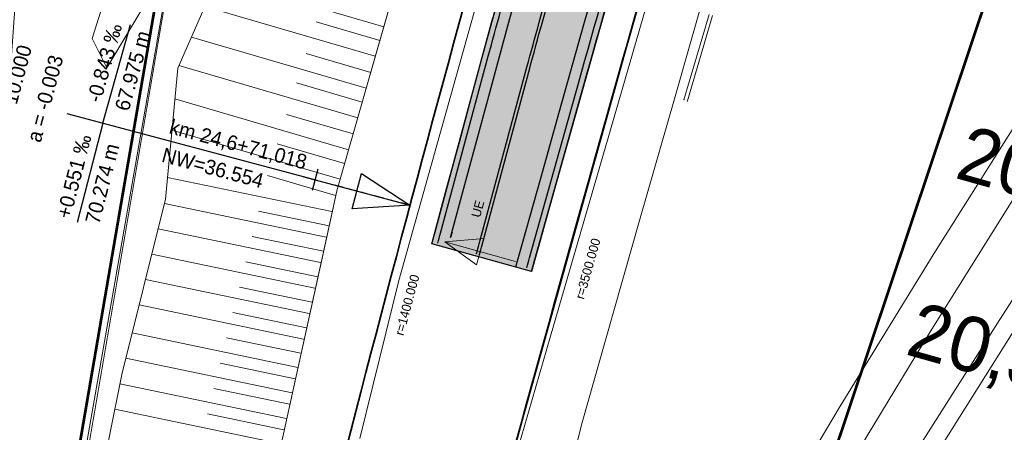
# Model space of a CAD drawing. Header units: millimetres. Extents: x -191 to 81095, y -508122 to 28741.
# Tile 68 of 251: x 4952 to 5006, y 9884 to 9907. Entities that reach past the tile are written whole.
import ezdxf
from ezdxf.enums import TextEntityAlignment as Align

# ---------------------------------------------------------------- set-up
doc = ezdxf.new("R2010")
doc.units = ezdxf.units.MM
for name, pattern in [('240620_Dorsten Achse$0$STRICHLINIE', [0.75, 0.5, -0.25]), ('AUSGEZOGEN', [2, 1, 1]), ('Marx-Verm$0$1', [0]), ('STRICHPUNKT', [1, 0.5, -0.25, 0, -0.25]), ('VE22-087 DB - VST Hervest-Dorsten ALK VA2736$0$1', [0]), ('VERDECKT2', [4.7625, 3.175, -1.5875])]:
    doc.linetypes.add(name, pattern=pattern)
doc.layers.get('0').update_dxf_attribs({"color": 251})
for name, color, linetype, lineweight in [('240620_Dorsten Achse$0$EB-2236S-QPLIN-TXT', 7, 'Continuous', 35), ('240620_Dorsten Achse$0$EB-62236R-A-ACHSE', 1, 'Continuous', 35), ('240620_Dorsten Achse$0$EB-62236R-A-TXT', 1, 'Continuous', 18), ('240620_Dorsten Achse$0$EB-62273R-A-ACHSE', 1, 'Continuous', 35), ('240620_Dorsten Achse$0$EB-62273R-A-TXT', 1, 'Continuous', 18), ('240620_Dorsten Achse$0$EB-62273R-TS-FUSS', 250, '240620_Dorsten Achse$0$STRICHLINIE', 25), ('240620_Dorsten Achse$0$EB-62273R-TS-LIN', 250, 'Continuous', 25), ('240620_Dorsten Achse$0$EB-62273R-TS-TXT-025', 250, 'Continuous', 25), ('240620_Dorsten Achse$0$EB-62273S-A-PFEIL-LIN', 1, 'Continuous', 18), ('240620_Dorsten Achse$0$EB-62273S-A-PFEIL-TXT', 1, 'Continuous', 18), ('240620_Dorsten Achse$0$EB-62273S-LIN-BAHNSTEIG', 7, 'Continuous', 25), ('240620_Dorsten Achse$0$EB-62273S-LIN-KASTENRINNE', 7, 'Continuous', 25), ('EB-2236R-A-ACHSE', 2, 'Continuous', 35), ('Marx-Verm$0$L_BKanaele', 251, 'Marx-Verm$0$1', 18), ('Marx-Verm$0$S_B-BhnAxe', 251, 'Marx-Verm$0$1', 18), ('Marx-Verm$0$S_BKanaele', 251, 'Marx-Verm$0$1', 18), ('VE22-087 DB - VST Hervest-Dorsten ALK VA2736$0$AX_Bahnverkehr', 7, 'VE22-087 DB - VST Hervest-Dorsten ALK VA2736$0$1', 18), ('VE22-087 DB - VST Hervest-Dorsten ALK VA2736$0$AX_Flurstueck', 9, 'VE22-087 DB - VST Hervest-Dorsten ALK VA2736$0$1', 18), ('VE22-087 DB - VST Hervest-Dorsten ALK VA2736$0$AX_Gehoelz', 7, 'VE22-087 DB - VST Hervest-Dorsten ALK VA2736$0$1', 18), ('VE22-087 DB - VST Hervest-Dorsten ALK VA2736$0$AX_Gelaendekante', 7, 'VE22-087 DB - VST Hervest-Dorsten ALK VA2736$0$1', 18), ('VE22-087 DB - VST Hervest-Dorsten ALK VA2736$0$AX_Gleis', 7, 'VE22-087 DB - VST Hervest-Dorsten ALK VA2736$0$1', 18), ('VE22-087 DB - VST Hervest-Dorsten ALK VA2736$0$AX_SportFreizeitUndErholungsflaeche', 7, 'VE22-087 DB - VST Hervest-Dorsten ALK VA2736$0$1', 18)]:
    doc.layers.add(name, color=color, linetype=linetype, lineweight=lineweight)
for name, color, linetype in [('TTK-DB-Grenze', 110, 'AUSGEZOGEN'), ('TTK-P-Bahnsteig', 12, 'Continuous'), ('TTK-P-Blindenleitsystem', 42, 'Continuous'), ('TTK-P-Gleis', 162, 'Continuous'), ('XREF ALK Kataster', 251, 'Continuous'), ('XREF Nachvermessung', 7, 'Continuous')]:
    doc.layers.add(name, color=color, linetype=linetype)
doc.layers.add('TTK-P-Planfeststellungsgrenze 100', color=7, linetype='VERDECKT2', lineweight=50, true_color=0x000000)
doc.styles.add('240620_Dorsten Achse$0$AKG DIN 6776', font='AKG_DIN67.TTF')
doc.styles.add('240620_Dorsten Achse$0$PROVI', font='PROVI.SHX')

# ---------------------------------------------------------------- blocks, each defined once
blk = doc.blocks.new('VE22-087 DB - VST Hervest-Dorsten ALK VA2736')
at = {"layer": 'VE22-087 DB - VST Hervest-Dorsten ALK VA2736$0$AX_Bahnverkehr', "color": 253, "linetype": 'VE22-087 DB - VST Hervest-Dorsten ALK VA2736$0$1', "lineweight": 13, "ltscale": 0.5, "true_color": 0x999999}
for points in [[(4993.531, 9982.198, 0), (4990.955, 9973.136, 0), (4990.939, 9973.076, 0), (4988.622, 9964.963, 0), (4986.304, 9956.85, 0), (4983.986, 9948.737, 0), (4981.668, 9940.624, 0), (4979.35, 9932.512, 0), (4977.032, 9924.399, 0), (4974.714, 9916.287, 0), (4972.396, 9908.175, 0), (4970.85, 9902.768, 0), (4969.304, 9897.36, 0), (4968.644, 9894.353, 0), (4966.92, 9886.503, 0), (4964.793, 9876.822, 0)], [(5000.285, 9882.115, 0), (5005.389, 9890.145, 0), (5010.379, 9897.919, 0), (5013.394, 9902.579, 0), (5017.801, 9918.178, 0), (5017.09, 9917.166, 0), (5012.769, 9910.799, 0), (5007.19, 9902.277, 0), (5001.961, 9894.016, 0), (4996.798, 9885.611, 0), (4992.614, 9878.567, 0)], [(4982.26, 9883.016, 0), (4982.7, 9884.73, 0), (4983.982, 9889.22, 0), (4985.88, 9895.871, 0), (4987.74, 9902.383, 0), (4989.57, 9908.79, 0), (4991.544, 9915.703, 0), (4993.336, 9921.979, 0), (4995.236, 9928.535, 0), (4997.141, 9935.1, 0), (4998.985, 9941.532, 0), (5000.807, 9947.888, 0), (5002.654, 9954.33, 0), (5003.979, 9958.949, 0), (5005.838, 9965.436, 0), (5007.805, 9972.296, 0), (5009.764, 9979.129, 0)]]:
    blk.add_polyline3d(points, dxfattribs=at)
at = {"layer": 'VE22-087 DB - VST Hervest-Dorsten ALK VA2736$0$AX_Flurstueck', "linetype": 'VE22-087 DB - VST Hervest-Dorsten ALK VA2736$0$1', "lineweight": 13, "ltscale": 0.5}
blk.add_polyline3d([(4976.72, 9984.593, 0), (4969.96, 9970.944, 0), (4968.003, 9943.268, 0), (4963.962, 9931.131, 0), (4960.254, 9909.943, 0), (4954.232, 9875.53, 0)], dxfattribs=at)
blk.add_polyline3d([(4951.391, 9902.74, 0), (4949.475, 9876.047, 0), (4954.232, 9875.53, 0), (4960.254, 9909.943, 0), (4963.962, 9931.131, 0), (4953.481, 9931.909, 0)], close=True, dxfattribs=at)
at = {"layer": 'VE22-087 DB - VST Hervest-Dorsten ALK VA2736$0$AX_Gehoelz', "color": 3, "linetype": 'VE22-087 DB - VST Hervest-Dorsten ALK VA2736$0$1', "lineweight": 13, "ltscale": 0.5, "true_color": 0x00ff00}
for points in [[(5009.764, 9979.129, 0), (5007.805, 9972.296, 0), (5005.838, 9965.436, 0), (5003.979, 9958.949, 0), (5002.654, 9954.33, 0), (5000.807, 9947.888, 0), (4998.985, 9941.532, 0), (4997.141, 9935.1, 0), (4995.236, 9928.535, 0), (4993.336, 9921.979, 0), (4991.544, 9915.703, 0), (4989.57, 9908.79, 0), (4987.74, 9902.383, 0), (4985.88, 9895.871, 0), (4983.982, 9889.22, 0), (4982.7, 9884.73, 0), (4982.26, 9883.016, 0)], [(4992.614, 9878.567, 0), (4996.798, 9885.611, 0), (5001.961, 9894.016, 0), (5007.19, 9902.277, 0), (5012.769, 9910.799, 0), (5017.09, 9917.166, 0), (5017.801, 9918.178, 0), (5023.839, 9939.547, 0), (5048.15, 10019.797, 0)], [(4976.72, 9984.593, 0), (4969.96, 9970.944, 0), (4968.003, 9943.268, 0), (4963.962, 9931.131, 0), (4960.254, 9909.943, 0), (4954.232, 9875.53, 0)], [(4964.793, 9876.822, 0), (4966.92, 9886.503, 0), (4968.644, 9894.353, 0), (4969.304, 9897.36, 0), (4970.85, 9902.768, 0), (4972.396, 9908.175, 0), (4974.714, 9916.287, 0), (4977.032, 9924.399, 0), (4979.35, 9932.512, 0), (4981.668, 9940.624, 0), (4983.986, 9948.737, 0), (4986.304, 9956.85, 0), (4988.622, 9964.963, 0), (4990.939, 9973.076, 0), (4990.955, 9973.136, 0), (4993.531, 9982.198, 0)]]:
    blk.add_polyline3d(points, dxfattribs=at)
blk.add_polyline3d([(5013.394, 9902.579, 0), (5010.379, 9897.919, 0), (5005.389, 9890.145, 0), (5000.285, 9882.115, 0), (4996.517, 9876.137, 0), (4995.002, 9873.609, 0), (4993.648, 9871.268, 0), (4991.656, 9867.667, 0), (4988.913, 9862.44, 0), (4985.746, 9856.148, 0), (4982.761, 9850.054, 0), (4979.457, 9842.768, 0), (4976.375, 9835.937, 0), (4972.213, 9825.327, 0), (4967.902, 9812.861, 0), (4966.626, 9807.669, 0), (4965.395, 9803.52, 0), (4962.705, 9793.85, 0), (4974.252, 9795.164, 0), (5003.247, 9866.663, 0)], close=True, dxfattribs=at)
at = {"layer": 'VE22-087 DB - VST Hervest-Dorsten ALK VA2736$0$AX_Gelaendekante', "color": 251}
for p, q in [((4971.866, 9906.323), (4962.777, 9908.977)), ((4971.407, 9904.713), (4962.099, 9907.432)), ((4971.65, 9905.565), (4968.176, 9906.58)), ((4970.908, 9902.965), (4961.362, 9905.753)), ((4971.155, 9903.831), (4967.626, 9904.862)), ((4970.448, 9901.355), (4960.684, 9904.207)), ((4970.691, 9902.207), (4967.111, 9903.252)), ((4969.949, 9899.607), (4960.462, 9902.378)), ((4970.196, 9900.474), (4966.562, 9901.535)), ((4969.486, 9897.998), (4960.301, 9900.681)), ((4969.732, 9898.849), (4966.047, 9899.925)), ((4969.235, 9897.117), (4965.518, 9898.202)), ((4969.04, 9896.235), (4960.057, 9898.102)), ((4968.73, 9894.844), (4959.887, 9896.681)), ((4968.884, 9895.462), (4965.029, 9896.263)), ((4968.421, 9893.452), (4959.542, 9895.297)), ((4968.575, 9894.071), (4964.679, 9894.88)), ((4968.112, 9892.061), (4959.197, 9893.913)), ((4968.265, 9892.679), (4964.33, 9893.497)), ((4967.803, 9890.669), (4958.851, 9892.529)), ((4967.956, 9891.288), (4963.981, 9892.114)), ((4967.494, 9889.278), (4958.506, 9891.146)), ((4967.647, 9889.897), (4963.632, 9890.731)), ((4967.182, 9887.732), (4958.124, 9889.615)), ((4967.338, 9888.505), (4963.282, 9889.348)), ((4966.873, 9886.341), (4957.778, 9888.231)), ((4967.029, 9887.114), (4962.933, 9887.965)), ((4966.564, 9884.95), (4957.456, 9886.842)), ((4966.72, 9885.722), (4962.584, 9886.582)), ((4966.255, 9883.558), (4957.175, 9885.445)), ((4966.41, 9884.331), (4962.234, 9885.199))]:
    blk.add_line(p, q, dxfattribs=at)
at = {"layer": 'VE22-087 DB - VST Hervest-Dorsten ALK VA2736$0$AX_Gelaendekante', "color": 18, "linetype": 'VE22-087 DB - VST Hervest-Dorsten ALK VA2736$0$1', "lineweight": 13, "ltscale": 0.5, "true_color": 0x520000}
for points in [[(4963.946, 9794.895, 0), (4968.933, 9812.208, 0), (4974.371, 9827.352, 0), (4980.643, 9842.151, 0), (4988.036, 9858.825, 0), (4995.715, 9872.946, 0), (5010.096, 9895.803, 0), (5021.892, 9913.294, 0), (5027.75, 9921.159, 0), (5040.053, 9936.522, 0), (5048.54, 9947.6, 0), (5059.261, 9960.027, 0), (5072.111, 9973.967, 0), (5092.144, 9993.313, 0), (5101.55, 10001.495, 0), (5117.013, 10015.105, 0), (5133.642, 10027.316, 0), (5135.654, 10028.326, 0), (5137.015, 10028.538, 0), (5138.122, 10028.504, 0)], [(4956.739, 9904.074, 0), (4960.803, 9910.858, 0), (4961.416, 9911.882, 0), (4964.061, 9918.053, 0), (4967.177, 9925.321, 0), (4970.293, 9932.59, 0), (4973.41, 9939.859, 0)], [(5000.065, 10024.502, 0), (4996.984, 10014.411, 0), (4995.413, 10009.282, 0), (4990.717, 9993.941, 0), (4985.47, 9991.158, 0), (4981.445, 9989.864, 0), (4978.885, 9987.472, 0), (4976.72, 9984.593, 0), (4969.96, 9970.944, 0), (4968.003, 9943.268, 0), (4963.962, 9931.131, 0), (4960.346, 9919.649, 0), (4958.085, 9912.486, 0), (4955.939, 9905.685, 0), (4956.739, 9904.074, 0)]]:
    blk.add_polyline3d(points, dxfattribs=at)
at = {"layer": 'VE22-087 DB - VST Hervest-Dorsten ALK VA2736$0$AX_Gelaendekante', "color": 251, "linetype": 'VE22-087 DB - VST Hervest-Dorsten ALK VA2736$0$1', "lineweight": 13, "ltscale": 0.5}
for points in [[(4964.794, 9876.827, 0), (4966.921, 9886.508, 0), (4968.645, 9894.358, 0), (4969.305, 9897.365, 0), (4970.851, 9902.773, 0), (4972.397, 9908.181, 0), (4974.716, 9916.294, 0), (4977.034, 9924.406, 0), (4979.351, 9932.519, 0), (4981.67, 9940.632, 0), (4983.988, 9948.745, 0), (4986.307, 9956.858, 0), (4988.624, 9964.971, 0), (4990.941, 9973.086, 0)], [(4964.793, 9876.823, 0), (4966.92, 9886.503, 0), (4968.644, 9894.354, 0), (4969.304, 9897.36, 0), (4970.85, 9902.768, 0), (4972.396, 9908.176, 0), (4974.714, 9916.288, 0), (4977.032, 9924.4, 0), (4979.35, 9932.512, 0), (4981.668, 9940.625, 0), (4983.986, 9948.738, 0), (4986.305, 9956.851, 0), (4988.622, 9964.963, 0), (4990.939, 9973.077, 0)], [(4989.233, 9972.49, 0), (4986.019, 9962.793, 0), (4984.893, 9959.398, 0), (4984.062, 9957.502, 0), (4979.503, 9947.107, 0), (4974.943, 9936.71, 0), (4970.382, 9926.315, 0), (4965.823, 9915.921, 0), (4963.543, 9910.723, 0), (4960.621, 9904.064, 0), (4959.944, 9896.909, 0), (4957.556, 9887.34, 0), (4954.864, 9873.953, 0)], [(4989.231, 9972.481, 0), (4986.017, 9962.784, 0), (4984.891, 9959.389, 0), (4984.06, 9957.494, 0), (4979.501, 9947.099, 0), (4974.941, 9936.703, 0), (4970.381, 9926.309, 0), (4965.821, 9915.914, 0), (4963.542, 9910.717, 0), (4960.62, 9904.059, 0), (4959.943, 9896.904, 0), (4957.555, 9887.336, 0), (4954.863, 9873.949, 0)]]:
    blk.add_polyline3d(points, dxfattribs=at)
at = {"layer": 'VE22-087 DB - VST Hervest-Dorsten ALK VA2736$0$AX_Gleis', "color": 7, "linetype": 'VE22-087 DB - VST Hervest-Dorsten ALK VA2736$0$1', "lineweight": 13, "ltscale": 0.5}
for points in [[(4970.557, 9883.857, 0), (4972.696, 9892.465, 0), (4976.133, 9904.724, 0), (4979.304, 9916.034, 0), (4982.557, 9927.639, 0), (4985.424, 9937.864, 0), (4986.479, 9941.626, 0), (4990.044, 9953.808, 0), (4993.366, 9965.162, 0), (4996.719, 9976.621, 0), (4999.941, 9988.048, 0), (5003.15, 9999.722, 0), (5006.571, 10010.936, 0), (5009.913, 10022.009, 0), (5013.196, 10033.082, 0), (5015.581, 10042.143, 0), (5016.687, 10046.072, 0)], [(4978.766, 9881.837, 0), (4980.98, 9889.427, 0), (4984.121, 9900.258, 0), (4987.187, 9910.836, 0), (4990.504, 9922.144, 0), (4993.551, 9932.529, 0), (4996.813, 9943.653, 0), (4998.187, 9948.337, 0), (5001.403, 9959.496, 0), (5004.54, 9970.38, 0), (5005.83, 9974.853, 0), (5008.71, 9984.752, 0), (5011.716, 9995.081, 0), (5013.27, 10000.42, 0), (5015.02, 10006.436, 0), (5018.149, 10017.191, 0), (5021.59, 10029.015, 0), (5024.816, 10040.287, 0), (5026.437, 10045.972, 0)], [(4962.233, 9803.732, 0), (4962.677, 9805.329, 0), (4965.934, 9815.707, 0), (4967.52, 9820.445, 0), (4969.03, 9824.681, 0), (4970.448, 9828.411, 0), (4971.803, 9831.8, 0), (4974.328, 9837.843, 0), (4977.321, 9844.663, 0), (4979.452, 9849.295, 0), (4981.236, 9853.018, 0), (4983.22, 9856.999, 0), (4985.451, 9861.309, 0), (4987.787, 9865.67, 0), (4990.729, 9870.996, 0), (4993.911, 9876.584, 0), (4998.27, 9883.995, 0), (5001.715, 9889.671, 0), (5006.224, 9896.877, 0), (5009.558, 9902.051, 0), (5013.014, 9907.26, 0), (5015.921, 9911.521, 0)]]:
    blk.add_polyline3d(points, dxfattribs=at)
at = {"layer": 'VE22-087 DB - VST Hervest-Dorsten ALK VA2736$0$AX_SportFreizeitUndErholungsflaeche', "color": 253, "linetype": 'VE22-087 DB - VST Hervest-Dorsten ALK VA2736$0$1', "lineweight": 13, "ltscale": 0.5, "true_color": 0x999999}
blk.add_polyline3d([(4954.622, 9971.807, 0), (4952.245, 9953.012, 0), (4951.331, 9944.035, 0), (4949.939, 9930.361, 0), (4948.159, 9915.774, 0), (4946.602, 9903.015, 0), (4945.27, 9892.106, 0), (4944.815, 9880.857, 0), (4944.731, 9878.774, 0), (4944.486, 9876.21, 0), (4944.178, 9873.055, 0), (4949.218, 9872.503, 0), (4949.475, 9876.047, 0), (4954.232, 9875.53, 0), (4960.254, 9909.943, 0), (4963.962, 9931.131, 0), (4953.481, 9931.909, 0), (4954.42, 9944.957, 0), (4957.352, 9968.122, 0)], close=True, dxfattribs=at)
blk = doc.blocks.new('Marx-Verm$0$99')
at = {"color": 0}
blk.add_point((0, 0), dxfattribs=at)
blk = doc.blocks.new('Marx-Verm')
at = {"layer": 'Marx-Verm$0$L_BKanaele', "ltscale": 0.2}
for p, q in [((2567415.45, 5726761.624, 36.016), (2567414.134, 5726756.958, 36.021)), ((2567415.642, 5726761.571, 36.016), (2567414.327, 5726756.904, 36.021))]:
    blk.add_line(p, q, dxfattribs=at)
at = {"layer": 'Marx-Verm$0$S_B-BhnAxe', "lineweight": 35, "xscale": 0.2, "yscale": 0.2, "zscale": 0.2, "rotation": 0.7647359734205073}
blk.add_blockref('Marx-Verm$0$99', (2567396.233, 5726738.732), dxfattribs=at)
at = {"layer": 'Marx-Verm$0$S_BKanaele'}
for p, xscale, yscale, zscale, rotation in [((2567414.134, 5726756.958, 36.021), 0.2000000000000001, 0.2000000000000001, 0.2000000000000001, 0.7647377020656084), ((2567414.327, 5726756.904, 36.021), 0.2, 0.2, 0.2, 0.7647376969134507)]:
    blk.add_blockref('Marx-Verm$0$99', p, dxfattribs=dict(at, xscale=xscale, yscale=yscale, zscale=zscale, rotation=rotation))
blk = doc.blocks.new('240620_Dorsten Achse$0$PVI_TSNW')
at = {"color": 0, "linetype": 'ByBlock', "lineweight": -2, "flags": 128}
blk.add_lwpolyline([(0, 7.5), (0, 0), (-1.25, 3.75), (1.25, 3.75), (0, 0)], dxfattribs=at)

msp = doc.modelspace()

# ---------------------------------------------------------------- hatches: boundary and pattern name
at = {"layer": 'TTK-P-Bahnsteig'}
h = msp.add_hatch(color=254, dxfattribs=at)
h.paths.add_polyline_path([(4974.501, 9894.481), (4979.933, 9892.957), (4981.292, 9897.788), (4982.322, 9901.451), (4983.653, 9906.179), (4984.784, 9910.159), (4985.099, 9911.257), (4985.523, 9912.739), (4985.875, 9913.966), (4986.162, 9914.969), (4986.705, 9916.862), (4986.95, 9917.719), (4987.196, 9918.576), (4987.561, 9919.848), (4987.902, 9921.039), (4988.512, 9923.168), (4988.57, 9923.372), (4988.894, 9924.493), (4989.306, 9925.911), (4989.699, 9927.263), (4990.033, 9928.414), (4990.25, 9929.161), (4990.489, 9929.984), (4990.765, 9930.931), (4991.041, 9931.882), (4991.414, 9933.165), (4991.658, 9934.003), (4991.974, 9935.083), (4992.277, 9936.121), (4992.752, 9937.749), (4993.036, 9938.719), (4993.349, 9939.793), (4993.55, 9940.48), (4993.763, 9941.208), (4993.987, 9941.975), (4994.286, 9942.997), (4994.552, 9943.906), (4994.795, 9944.739), (4994.934, 9945.214), (4995.269, 9946.358), (4995.584, 9947.436), (4995.978, 9948.785), (4996.271, 9949.787), (4996.554, 9950.755), (4996.993, 9952.256), (4997.4, 9953.649), (4997.598, 9954.328), (4997.943, 9955.507), (4998.305, 9956.744), (5000.216, 9963.289), (5000.509, 9964.292), (5001.068, 9966.205), (5001.949, 9969.224), (5002.482, 9971.048), (5003.45, 9974.36), (5003.927, 9975.996), (5004.454, 9977.801), (5005.254, 9980.539), (5005.621, 9981.795), (5005.885, 9982.7), (5007.53, 9988.332), (5008.459, 9991.514), (5016.037, 10017.469), (5020.405, 10032.417), (5020.405, 10032.417), (5020.485, 10032.692), (5020.485, 10032.691), (5018.654, 10033.228), (5018.654, 10033.228), (5018.65, 10033.23), (5018.65, 10033.23), (5015.632, 10022.941), (5015.632, 10022.941), (5015.632, 10022.941), (5012.863, 10013.501), (5012.67, 10013.558), (5009.982, 10014.342), (5009.185, 10014.576), (5007.897, 10010.184), (5007.492, 10008.803), (5006.899, 10006.784), (5006.171, 10004.3), (5006.128, 10004.154), (5005.709, 10002.727), (5004.125, 9997.326), (5003.753, 9996.058), (5003.401, 9994.861), (5002.772, 9992.715), (5002.341, 9991.246), (4999.37, 9981.12), (4999.317, 9980.937), (4998.634, 9978.609), (4998.015, 9976.501), (4997.319, 9974.129), (4996.929, 9972.798), (4996.309, 9970.685), (4995.956, 9969.483), (4995.692, 9968.584), (4995.42, 9967.656), (4995.226, 9966.994), (4994.664, 9965.08), (4994.406, 9964.2), (4993.976, 9962.735), (4993.711, 9961.832), (4993.339, 9960.562), (4992.729, 9958.485), (4992.403, 9957.373), (4990.649, 9951.394), (4989.991, 9949.149), (4989.173, 9946.355), (4988.326, 9943.46), (4987.64, 9941.114), (4986.989, 9938.887), (4986.21, 9936.212), (4985.898, 9935.116), (4985.339, 9933.22), (4985.191, 9932.709), (4984.978, 9931.975), (4984.823, 9931.44), (4984.745, 9931.172), (4984.26, 9929.501), (4984.157, 9929.145), (4983.683, 9927.511), (4982.599, 9923.732), (4982.285, 9922.624), (4982.123, 9922.053), (4981.599, 9920.204), (4980.598, 9916.626), (4980.6, 9916.625), (4980.05, 9914.707), (4979.797, 9913.827), (4977.305, 9904.857), (4976.736, 9902.761), (4976.375, 9901.431)])
h.paths.add_polyline_path([(5015.632, 10022.941), (5018.65, 10033.23), (5018.65, 10033.23), (5015.632, 10022.941)])

# ---------------------------------------------------------------- linework, layer by layer
at = {"layer": 'EB-2236R-A-ACHSE', "color": 251, "linetype": 'STRICHPUNKT', "ltscale": 10, "flags": 128}
msp.add_lwpolyline([(4859.502, 9422.799), (4872.511, 9471.077, 0.017829), (4877.336, 9491.914), (4880.465, 9508.02), (4883.328, 9522.752, -0.017829), (4892.816, 9563.73), (4973.336, 9862.553, -0.005234), (4993.14, 9933.103), (5038.787, 10089.402, -0.000207), (5041.243, 10097.8, -0.000622), (5043.007, 10103.796, -0.001037), (5045.268, 10111.383, -0.001452), (5047.324, 10118.162, -0.001867), (5049.623, 10125.563, -0.002282), (5051.83, 10132.469, -0.002696), (5054.241, 10139.759, -0.003111), (5056.621, 10146.683, -0.066775), (5124.742, 10280.593, -0.032347), (5164.803, 10331.303, -0.004102), (5170.572, 10337.602, -0.003555), (5176.723, 10344.115, -0.003008), (5182.611, 10350.188, -0.002461), (5188.975, 10356.61, -0.001914), (5194.843, 10362.429, -0.001367), (5201.444, 10368.889, -0.00082), (5206.677, 10373.967, -0.000273), (5214.02, 10381.059), (5282.892, 10447.511)], format="xyb", dxfattribs=at)

# ---------------------------------------------------------------- next in the draw order: block references
at = {"layer": 'XREF ALK Kataster', "color": 251}
msp.add_blockref('VE22-087 DB - VST Hervest-Dorsten ALK VA2736', (0, 0), dxfattribs=at)

# ---------------------------------------------------------------- next in the draw order: linework, layer by layer
at = {"layer": '240620_Dorsten Achse$0$EB-2236S-QPLIN-TXT', "color": 251}
msp.add_lwpolyline([(4957.019, 9802.003), (4960.462, 9814.782), (4967.819, 9842.085), (4972.165, 9858.214), (4978.705, 9882.257), (4985.717, 9907.323), (4991.187, 9926.396), (4996.298, 9943.92), (5000.365, 9957.846), (5003.226, 9967.643), (5007.183, 9981.192), (5010.739, 9993.367), (5014.748, 10007.097), (5018.773, 10020.878), (5022.828, 10034.763), (5026.886, 10048.658), (5031.45, 10064.286), (5035.031, 10076.549), (5039.484, 10091.79)], dxfattribs=at)
at = {"layer": '240620_Dorsten Achse$0$EB-62236R-A-ACHSE', "color": 251}
msp.add_arc((8352.8, 8951.943), 3500, 163.719962, 164.919493, dxfattribs=at)
at = {"layer": '240620_Dorsten Achse$0$EB-62273R-A-ACHSE', "color": 251}
msp.add_arc((6325.918, 9535.435), 1400, 164.363643, 165.795443, dxfattribs=at)
at = {"layer": '240620_Dorsten Achse$0$EB-62273R-TS-FUSS', "color": 251, "flags": 128}
msp.add_lwpolyline([(4973.3, 9896.576), (4968.111, 9897.961), (4968.111, 9897.961), (4968.111, 9897.961)], dxfattribs=at)
at = {"layer": '240620_Dorsten Achse$0$EB-62273R-TS-LIN', "color": 251}
for p, q in [((4956.517, 9901.057), (4958.034, 9906.448)), ((4968.111, 9897.961), (4954.585, 9901.573)), ((4956.517, 9901.057), (4955.12, 9895.634)), ((4968.266, 9898.541), (4967.957, 9897.382))]:
    msp.add_line(p, q, dxfattribs=at)
at = {"layer": '240620_Dorsten Achse$0$EB-62273S-A-PFEIL-LIN', "color": 251, "flags": 128}
msp.add_lwpolyline([(4979.065, 9893.514), (4975.21, 9894.582), (4977.338, 9894.771), (4976.937, 9893.325), (4975.21, 9894.582)], dxfattribs=at)
at = {"layer": '240620_Dorsten Achse$0$EB-62273S-LIN-BAHNSTEIG', "color": 251, "flags": 128}
for points in [[(4977.095, 9893.886, -0.0001), (4977.238, 9894.425), (4979.841, 9904.064, -0.000458), (4980.516, 9906.522), (4981.917, 9911.561, 0.000045), (4982.513, 9913.692), (4985.134, 9922.93), (4985.243, 9923.31), (4988.018, 9932.917, -0.000625), (4992.7, 9948.938), (4992.693, 9949.983), (5001.099, 9978.635), (5002.278, 9980.52), (5010.965, 10010.13), (5011.744, 10009.903), (5014.452, 10019.176)], [(4977.095, 9893.886, -0.0001), (4977.238, 9894.425), (4979.841, 9904.064, -0.000458), (4980.516, 9906.522), (4981.917, 9911.561, 0.000045), (4982.513, 9913.692), (4985.134, 9922.93), (4985.243, 9923.31), (4988.018, 9932.917, -0.000625), (4992.7, 9948.938), (4992.693, 9949.983), (5001.099, 9978.635), (5002.278, 9980.52), (5010.965, 10010.13), (5011.744, 10009.903), (5014.452, 10019.176)], [(4979.679, 9893.171, -0.00004), (4979.828, 9893.706), (4982.521, 9903.297, -0.000712), (4985.245, 9912.896), (4987.892, 9922.122), (4988.001, 9922.501), (4990.786, 9932.105, -0.000061), (4999.201, 9960.901), (5016.08, 10018.698)], [(4979.972, 9893.09, -0.00004), (4980.121, 9893.625), (4982.813, 9903.214, -0.000712), (4985.537, 9912.811), (4988.183, 9922.036), (4988.293, 9922.416), (4991.078, 9932.02, -0.000061), (4999.492, 9960.816), (5016.372, 10018.613)], [(4974.531, 9894.596, -0.0001), (4974.675, 9895.136), (4977.284, 9904.796, -0.000457), (4977.96, 9907.258), (4979.362, 9912.304, 0.000045), (4979.959, 9914.437), (4982.581, 9923.679), (4982.69, 9924.058), (4985.466, 9933.666, -0.00067), (4991.079, 9952.862), (5009.214, 10014.678)], [(4974.824, 9894.515, -0.0001), (4974.968, 9895.055), (4977.576, 9904.713, -0.000457), (4978.252, 9907.174), (4979.654, 9912.219, 0.000045), (4980.251, 9914.352), (4982.873, 9923.593), (4982.982, 9923.973), (4985.757, 9933.58, -0.00067), (4991.37, 9952.776), (5009.506, 10014.592)], [(4976.941, 9893.929, -0.0001), (4977.084, 9894.468), (4979.687, 9904.108, -0.000458), (4980.363, 9906.566), (4981.763, 9911.606, 0.000045), (4982.359, 9913.737), (4984.98, 9922.975), (4985.089, 9923.355), (4987.865, 9932.962, -0.000625), (4992.546, 9948.983), (4992.54, 9950.028), (5000.946, 9978.68), (5002.124, 9980.565), (5010.811, 10010.175), (5011.591, 10009.948), (5012.676, 10013.663)], [(4976.941, 9893.929, -0.0001), (4977.084, 9894.468), (4979.687, 9904.108, -0.000458), (4980.363, 9906.566), (4981.763, 9911.606, 0.000045), (4982.359, 9913.737), (4984.98, 9922.975), (4985.089, 9923.355), (4987.865, 9932.962, -0.000625), (4992.546, 9948.983), (4992.54, 9950.028), (5000.946, 9978.68), (5002.124, 9980.565), (5010.811, 10010.175), (5011.591, 10009.948), (5012.676, 10013.663)]]:
    msp.add_lwpolyline(points, format="xyb", dxfattribs=at)
at = {"layer": '240620_Dorsten Achse$0$EB-62273S-LIN-KASTENRINNE', "color": 251, "flags": 128}
msp.add_lwpolyline([(4977.095, 9893.886, -0.0001), (4977.238, 9894.425), (4979.841, 9904.064, -0.000458), (4980.516, 9906.522), (4981.917, 9911.561, 0.000045), (4982.513, 9913.692), (4985.134, 9922.93), (4985.243, 9923.31), (4988.018, 9932.917, -0.000625), (4992.7, 9948.938), (4992.693, 9949.983), (5001.099, 9978.635), (5002.278, 9980.52), (5010.965, 10010.13), (5011.744, 10009.903), (5012.829, 10013.618)], format="xyb", dxfattribs=at)
at = {"layer": 'TTK-DB-Grenze', "color": 251, "const_width": 0.05}
msp.add_lwpolyline([(5042.846, 10045.804), (5013.851, 10046.122), (5009.654, 10045.102), (5007.169, 10043.449), (5006.72, 10042.514), (5004.604, 10036.158), (5002.764, 10036.604), (5000.938, 10031.571), (4996.739, 10033.18), (4996.007, 10031.813), (5001.641, 10029.62), (4990.718, 9993.94), (4984.092, 9990.71), (4981.017, 9989.392), (4978.885, 9987.471), (4976.72, 9984.592), (4969.959, 9970.942), (4968.003, 9943.264), (4963.962, 9931.127), (4950.021, 9850.135), (4938.687, 9799.641, 0.535789), (4943.835, 9790.959), (4974.558, 9795.909)], format="xyb", dxfattribs=at)
at = {"layer": 'TTK-P-Bahnsteig', "color": 251}
for points in [[(4979.933, 9892.957), (4982.67, 9902.688), (4986.95, 9917.719), (4988.512, 9923.168), (4990.033, 9928.414), (4991.296, 9932.759), (4992.752, 9937.749), (4994.453, 9943.392), (4996.396, 9950.081), (4998.305, 9956.744), (5000.216, 9963.289), (5004.454, 9977.801), (5008.459, 9991.514), (5016.037, 10017.469), (5020.487, 10032.699)], [(4974.501, 9894.481), (4976.375, 9901.431), (4977.305, 9904.857), (4979.797, 9913.827), (4980.502, 9916.283), (4981.599, 9920.204), (4982.123, 9922.053), (4982.599, 9923.732), (4983.683, 9927.511), (4984.26, 9929.501), (4984.823, 9931.44), (4985.339, 9933.22), (4986.21, 9936.212), (4986.989, 9938.887), (4987.64, 9941.114), (4988.326, 9943.46), (4989.173, 9946.355), (4989.991, 9949.149), (4990.649, 9951.394), (4992.403, 9957.373), (4993.711, 9961.832), (4995.42, 9967.656), (4995.956, 9969.483), (4999.37, 9981.12)], [(4984.784, 9910.159), (4983.653, 9906.179), (4982.322, 9901.451), (4981.292, 9897.788), (4979.933, 9892.957), (4974.501, 9894.481), (4975.322, 9897.548), (4976.015, 9900.101), (4976.736, 9902.761), (4977.305, 9904.857), (4977.832, 9906.801)]]:
    msp.add_lwpolyline(points, dxfattribs=at)
at = {"layer": 'TTK-P-Blindenleitsystem', "color": 255}
for points in [[(4983.919, 9910.406), (4982.787, 9906.424), (4981.456, 9901.695), (4980.426, 9898.032), (4979.069, 9893.206)], [(4975.602, 9895.113), (4975.521, 9894.824), (4976.191, 9897.314), (4976.883, 9899.865), (4977.605, 9902.525), (4978.173, 9904.621), (4978.7, 9906.564), (4979.27, 9908.626)]]:
    msp.add_lwpolyline(points, dxfattribs=at)
at = {"layer": 'TTK-P-Gleis', "color": 251, "linetype": 'STRICHPUNKT', "ltscale": 5, "transparency": 33554687, "flags": 128}
msp.add_lwpolyline([(4956.424, 9828.329), (4959.144, 9839.665, -0.000112), (4962.433, 9853.363, -0.000658), (4964.528, 9862.026, -0.000609), (4965.951, 9867.848, -0.000787), (4967.273, 9873.194, -0.00093), (4968.693, 9878.848, -0.001012), (4970.095, 9884.342, -0.004267), (4976.247, 9907.431, -0.001012), (4977.765, 9912.894, -0.00093), (4979.347, 9918.505, -0.000787), (4980.86, 9923.8, -0.000609), (4982.522, 9929.558, -0.000658), (4985.016, 9938.114, -0.000112), (4988.979, 9951.633), (5013.132, 10033.961), (5016.274, 10044.6)], format="xyb", dxfattribs=at)
at = {"layer": 'TTK-P-Planfeststellungsgrenze 100', "color": 251, "ltscale": 2, "const_width": 0.15, "flags": 128}
msp.add_lwpolyline([(4968.094, 9794.463), (4968.094, 9794.463), (4973.036, 9813.205), (5011.093, 9926.649), (5036.611, 10010.672), (5046.106, 10041.346), (5049.146, 10040.049), (5053.692, 10040.845), (5057.785, 10049.418), (5068.793, 10053.109), (5111.953, 10052.501), (5130.957, 10053.343), (5140.45, 10034.472), (5155.641, 10043.774), (5148.26, 10059.136), (5175.542, 10069.356), (5165.909, 10097.601), (5148.226, 10095.355), (5135.588, 10095.855), (5135.559, 10098.457), (5128.48, 10098.382), (5128.34, 10093.819), (5110.716, 10089.986), (5085.478, 10089.418), (5085.012, 10094.318), (5077.205, 10093.731), (5061.748, 10061.335), (5017.113, 10061.358), (5015.555, 10055.788), (5008.307, 10055.769), (5008.349, 10050.615), (4997.136, 10050.503), (4997.215, 10047.316), (4994.03, 10047.268), (4992.305, 10047.753), (4989.034, 10036.825), (4980.865, 10040.773), (4979.48, 10038.145), (4989.931, 10033.218), (4989.162, 10030.954), (4996.608, 10028.038), (4994.671, 10024.295), (4995.634, 10021.526), (4996.282, 10020.129), (4996.599, 10018.566), (4997.624, 10018.205), (4990.303, 9994.294), (4983.884, 9991.165), (4980.744, 9989.818), (4978.515, 9987.81), (4976.292, 9984.855), (4969.467, 9971.076), (4967.508, 9943.363), (4963.475, 9931.249), (4949.53, 9850.232), (4938.211, 9799.805, 0.535585), (4943.863, 9790.457)], format="xyb", close=True, dxfattribs=at)

# ---------------------------------------------------------------- next in the draw order: block references
at = {"layer": '240620_Dorsten Achse$0$EB-62273R-TS-LIN', "color": 251, "xscale": 0.8, "yscale": 0.8, "rotation": 75.05107169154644}
msp.add_blockref('240620_Dorsten Achse$0$PVI_TSNW', (4973.3, 9896.576), dxfattribs=at)
at = {"layer": 'XREF Nachvermessung', "color": 251, "rotation": 359.2603692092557}
msp.add_blockref('Marx-Verm', (-2636136.569, -5683235.662), dxfattribs=at)

# ---------------------------------------------------------------- next in the draw order: texts
at = {"layer": '240620_Dorsten Achse$0$EB-2236S-QPLIN-TXT', "color": 251, "style": '240620_Dorsten Achse$0$AKG DIN 6776'}
for s, p in [('20,3+90', (5003.389, 9899.536)), ('20,3+80', (5000.688, 9889.907))]:
    msp.add_text(s, height=3, rotation=344.3283, dxfattribs=at).set_placement(p, align=Align.MIDDLE_LEFT)
at = {"layer": '240620_Dorsten Achse$0$EB-62236R-A-TXT', "color": 251, "style": '240620_Dorsten Achse$0$PROVI'}
msp.add_text('r=3500.000', height=0.5, rotation=74.3197, dxfattribs=at).set_placement((4982.313, 9891.548), align=Align.TOP_LEFT)
at = {"layer": '240620_Dorsten Achse$0$EB-62273R-A-TXT', "color": 251, "style": '240620_Dorsten Achse$0$PROVI'}
msp.add_text('r=1400.000', height=0.5, rotation=75.0795, dxfattribs=at).set_placement((4972.464, 9889.559), align=Align.TOP_LEFT)
at = {"layer": '240620_Dorsten Achse$0$EB-62273R-TS-TXT-025', "color": 251, "style": '240620_Dorsten Achse$0$PROVI'}
for s, rotation, p in [('-0.843 ‰', 74.2926, (4956.614, 9904.354)), ('67.975 m', 74.2926, (4958.154, 9903.921)), ('+0.551 ‰', 75.5466, (4954.944, 9898.158)), ('70.274 m', 75.5466, (4956.493, 9897.758))]:
    msp.add_text(s, height=0.8, rotation=rotation, dxfattribs=at).set_placement(p, align=Align.MIDDLE_CENTER)
for s, p in [('lt = 10.000', (4952.013, 9902.763)), ('a = -0.003', (4953.752, 9902.298))]:
    msp.add_text(s, height=0.8, rotation=75.0511, dxfattribs=at).set_placement(p, align=Align.CENTER)
msp.add_text('km 24,6+71,018', height=0.8, rotation=345.0511, dxfattribs=at).set_placement((4960.099, 9900.515))
msp.add_text('NW=36.554', height=0.8, rotation=345.0511, dxfattribs=at).set_placement((4959.892, 9899.742), align=Align.TOP_LEFT)
at = {"layer": '240620_Dorsten Achse$0$EB-62273S-A-PFEIL-TXT', "color": 251, "style": '240620_Dorsten Achse$0$PROVI'}
msp.add_text('UE', height=0.5, rotation=74.5181, dxfattribs=at).set_placement((4976.641, 9896.002), align=Align.TOP_LEFT)

doc.saveas('drawing.dxf')
